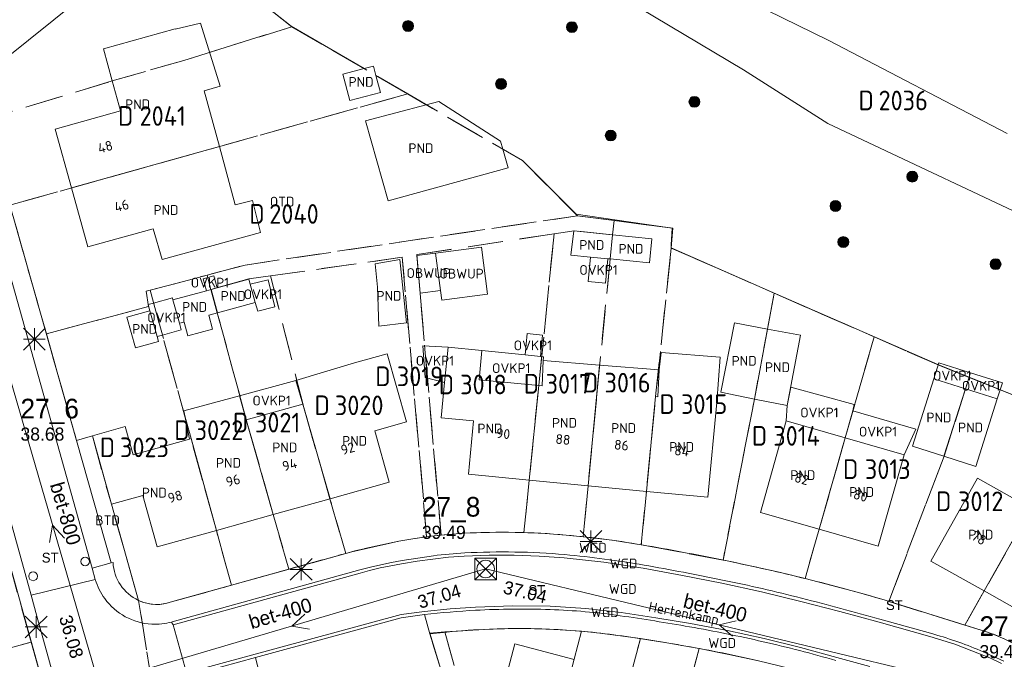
# Model space of a CAD drawing. Header units: metres. Extents: x 207644 to 210135, y 370459 to 373417.
# Tile 163 of 256: x 208707 to 208797, y 371607 to 371665. Entities that reach past the tile are written whole.
import ezdxf
from ezdxf.enums import TextEntityAlignment as Align

# ---------------------------------------------------------------- set-up
doc = ezdxf.new("R2010")
doc.units = ezdxf.units.M
doc.linetypes.add('HIDDEN2', pattern=[4.7625, 3.175, -1.5875])
for name, color, linetype in [('BTD', 7, 'Continuous'), ('combi_kolk', 7, 'Continuous'), ('CON_BxH400x400mm', 7, 'Continuous'), ('CON_BxH800x800mm', 7, 'Continuous'), ('DMM_BxH400x400mm', 7, 'Continuous'), ('DMM_BxH800x800mm', 7, 'Continuous'), ('GB', 1, 'Continuous'), ('GB07', 1, 'Continuous'), ('GB11', 1, 'Continuous'), ('INV_BxH400x400mm', 7, 'Continuous'), ('INV_BxH800x800mm', 7, 'Continuous'), ('KAD_Niet_vastgesteld_Perceel', 30, 'Continuous'), ('KAD_perceelnummer', 212, 'Continuous'), ('KAD_sectie', 212, 'Continuous'), ('KAD_Vastgesteld_Perceel', 212, 'Continuous'), ('KO_INSPECTIE', 7, 'Continuous'), ('NAR', 7, 'Continuous'), ('NLV_inspectieput', 7, 'Continuous'), ('NLV_stuwput', 7, 'Continuous'), ('NNR_inspectieput', 7, 'Continuous'), ('NNR_stuwput', 7, 'Continuous'), ('NOD_inspectieput', 7, 'Continuous'), ('OBWUP', 7, 'Continuous'), ('ORL', 7, 'Continuous'), ('OTD', 7, 'Continuous'), ('OVKP1', 7, 'Continuous'), ('PIJL', 7, 'Continuous'), ('PND', 7, 'Continuous'), ('WGD', 7, 'Continuous')]:
    doc.layers.add(name, color=color, linetype=linetype)
for name, color, linetype, lineweight in [('GIMGMV', 7, 'Continuous', 25), ('GMV', 7, 'Continuous', 25), ('GP1', 7, 'Continuous', 30), ('Q21_lantaarnpaal', 1, 'Continuous', 0), ('Q26_boom', 72, 'Continuous', 0), ('Q28_rioolput', 153, 'Continuous', 0)]:
    doc.layers.add(name, color=color, linetype=linetype, lineweight=lineweight)
doc.styles.add('ISO', font='isocpeur.ttf', dxfattribs={"height": 1})
doc.styles.add('ISOCP', font='ISOCP.shx', dxfattribs={"height": 1.8})

# ---------------------------------------------------------------- blocks, each defined once
blk = doc.blocks.new('ACMAP_ANN_TEMPLATE_Vastgesteld_Perceelnummer')
at = {"layer": 'KAD_perceelnummer', "style": 'ISOCP'}
blk.add_attdef('Perceelnummer', text='', height=1.8, dxfattribs=at).set_placement((0, 0), align=Align.MIDDLE)
at = {"layer": 'KAD_sectie', "style": 'ISOCP'}
blk.add_attdef('sectie', text='', height=1.8, dxfattribs=at).set_placement((-2.7, 0), align=Align.MIDDLE_RIGHT)
blk = doc.blocks.new('Q21')
for p, q in [((-1, 1), (0, 0)), ((0, 1), (0, 0)), ((0, 0), (1, 1)), ((-1, 0), (0, 0)), ((-1, -1), (0, 0)), ((0, 0), (1, 0)), ((0, 0), (0, -1)), ((0, 0), (1, -1))]:
    blk.add_line(p, q)
blk = doc.blocks.new('Q28')
at = {"linetype": 'Continuous'}
for p, q in [((-1, -1), (1, 1)), ((-1, 1), (1, -1))]:
    blk.add_line(p, q, dxfattribs=at)
blk.add_lwpolyline([(1, 1), (1, -1), (-1, -1), (-1, 1)], close=True)
blk = doc.blocks.new('Q26')
blk.add_hatch(color=256).paths.add_polyline_path([(-0.452, -0.01, 1), (0.548, -0.01, 1)])
blk.add_circle((0.048, -0.01), 0.5)

msp = doc.modelspace()

# ---------------------------------------------------------------- linework, layer by layer
at = {"layer": 'combi_kolk', "color": 253, "lineweight": 13}
for centre in [(208713.15, 371615.52), (208708.38, 371614.16)]:
    msp.add_circle(centre, 0.4, dxfattribs=at)
at = {"layer": 'CON_BxH400x400mm', "color": 253, "linetype": 'Continuous', "lineweight": 13}
for points in [[(208714.37, 371604.36), (208749.86, 371614.83)], [(208749.86, 371614.83), (208792.65, 371604.59)]]:
    msp.add_lwpolyline(points, dxfattribs=at)
at = {"layer": 'CON_BxH800x800mm', "color": 253, "linetype": 'Continuous', "lineweight": 13}
msp.add_lwpolyline([(208705.965, 371633.323), (208714.37, 371604.36)], dxfattribs=at)
at = {"layer": 'GB', "color": 253, "linetype": 'Continuous', "lineweight": 13}
for points in [[(208705.498, 371661.3), (208712.77, 371667.175)], [(208714.834, 371662.496), (208721.39, 371664.333)], [(208721.39, 371664.333), (208721.402, 371664.29)], [(208715.629, 371659.547), (208714.834, 371662.496)], [(208716.385, 371656.807), (208715.629, 371659.547)], [(208710.395, 371655.137), (208716.385, 371656.807)], [(208711.894, 371649.745), (208710.395, 371655.137)], [(208711.894, 371649.745), (208713.396, 371644.345)], [(208728.503, 371648.607), (208726.905, 371648.208)], [(208729.234, 371645.678), (208728.503, 371648.607)], [(208713.396, 371644.345), (208719.392, 371646.007)], [(208719.392, 371646.007), (208720.203, 371643.186)], [(208720.203, 371643.186), (208729.234, 371645.678)], [(208757.678, 371643.588), (208757.928, 371645.806)], [(208757.928, 371645.806), (208761.499, 371645.452)], [(208765.091, 371645.096), (208761.499, 371645.452)], [(208764.864, 371642.888), (208765.091, 371645.096)], [(208759.475, 371643.413), (208757.678, 371643.588)], [(208761.062, 371643.258), (208759.475, 371643.413)], [(208761.271, 371643.238), (208761.062, 371643.258)], [(208761.271, 371643.238), (208764.864, 371642.888)], [(208725.259, 371640.594), (208724.705, 371640.443)], [(208728.146, 371641.384), (208725.259, 371640.594)], [(208728.278, 371640.917), (208728.146, 371641.384)], [(208728.746, 371639.256), (208728.278, 371640.917)], [(208721.203, 371639.486), (208724.275, 371640.326)], [(208724.275, 371640.326), (208724.705, 371640.443)], [(208725.284, 371638.305), (208728.746, 371639.256)], [(208724.48, 371638.084), (208725.284, 371638.305)], [(208721.802, 371637.348), (208722.219, 371637.463)], [(208772.68, 371637.382), (208771.405, 371631.042)], [(208775.692, 371636.815), (208772.68, 371637.382)], [(208775.692, 371636.815), (208778.715, 371636.245)], [(208778.715, 371636.245), (208777.503, 371629.825)], [(208746.42, 371635.169), (208746.095, 371631.927)], [(208749.522, 371634.854), (208746.42, 371635.169)], [(208740.837, 371634.556), (208737.852, 371633.725)], [(208742.599, 371628.3), (208740.837, 371634.556)], [(208749.258, 371632.17), (208749.522, 371634.854)], [(208765.769, 371633.081), (208765.945, 371634.656)], [(208765.945, 371634.656), (208771.361, 371634.25)], [(208771.361, 371634.25), (208771.044, 371630.093)], [(208732.475, 371632.105), (208733.1, 371629.934)], [(208746.095, 371631.927), (208745.769, 371628.684)], [(208754.731, 371631.648), (208749.258, 371632.17)], [(208754.731, 371631.648), (208755.038, 371631.619)], [(208790.933, 371632.269), (208788.967, 371626.079)], [(208793.835, 371631.351), (208790.933, 371632.269)], [(208771.405, 371631.042), (208774.489, 371630.394)], [(208770.21, 371621.399), (208771.044, 371630.093)], [(208774.489, 371630.394), (208777.503, 371629.825)], [(208796.748, 371630.429), (208794.782, 371624.237)], [(208739.709, 371627.495), (208742.599, 371628.3)], [(208745.769, 371628.684), (208748.755, 371628.395)], [(208748.755, 371628.395), (208748.284, 371623.518)], [(208775.035, 371620.017), (208777.403, 371628.395)], [(208782.794, 371626.851), (208777.403, 371628.395)], [(208713.815, 371627.021), (208716.829, 371627.893)], [(208716.829, 371627.893), (208717.548, 371625.292)], [(208741.023, 371622.775), (208739.709, 371627.495)], [(208713.815, 371627.021), (208715.554, 371620.771)], [(208717.548, 371625.292), (208722.713, 371626.734)], [(208782.815, 371626.845), (208782.794, 371626.851)], [(208782.815, 371626.845), (208788.216, 371625.299)], [(208785.82, 371616.937), (208788.216, 371625.299)], [(208788.967, 371626.079), (208791.849, 371625.166)], [(208748.284, 371623.518), (208753.856, 371622.979)], [(208735.595, 371621.263), (208741.023, 371622.775)], [(208753.856, 371622.979), (208759.245, 371622.459)], [(208790.644, 371615.556), (208794.922, 371623.146)], [(208759.245, 371622.459), (208764.593, 371621.942)], [(208764.593, 371621.942), (208770.21, 371621.399)], [(208715.554, 371620.771), (208718.446, 371621.571)], [(208718.446, 371621.571), (208719.766, 371616.855)], [(208730.392, 371619.814), (208735.595, 371621.263)], [(208725.179, 371618.363), (208730.392, 371619.814)], [(208780.424, 371618.478), (208775.035, 371620.017)], [(208719.766, 371616.855), (208725.179, 371618.363)], [(208780.424, 371618.478), (208785.82, 371616.937)], [(208795.551, 371612.814), (208790.644, 371615.556)], [(208795.551, 371612.814), (208800.254, 371610.187)], [(208751.477, 371603.914), (208752.543, 371607.976)], [(208752.543, 371607.976), (208757.972, 371606.551)]]:
    msp.add_lwpolyline(points, dxfattribs=at)
at = {"layer": 'GB07', "color": 253, "linetype": 'Continuous', "lineweight": 13}
for points in [[(208711.894, 371649.745), (208725.455, 371653.535)], [(208761.271, 371643.238), (208761.499, 371645.452)], [(208725.284, 371638.305), (208724.705, 371640.443)], [(208775.692, 371636.815), (208774.489, 371630.394)], [(208760.307, 371633.518), (208759.245, 371622.459)], [(208754.731, 371631.648), (208753.856, 371622.979)], [(208727.298, 371630.711), (208727.926, 371628.498)], [(208793.835, 371631.351), (208791.849, 371625.166)], [(208735.595, 371621.263), (208733.1, 371629.934)], [(208765.439, 371630.627), (208764.593, 371621.942)], [(208765.65, 371630.607), (208765.439, 371630.627)], [(208727.926, 371628.498), (208730.392, 371619.814)], [(208722.857, 371626.774), (208722.713, 371626.734)], [(208725.179, 371618.363), (208722.857, 371626.774)], [(208782.815, 371626.845), (208780.424, 371618.478)], [(208795.551, 371612.814), (208799.83, 371620.409)]]:
    msp.add_lwpolyline(points, dxfattribs=at)
at = {"layer": 'GB11', "color": 253, "linetype": 'Continuous', "lineweight": 13}
for points in [[(208721.402, 371664.29), (208723.739, 371664.859)], [(208723.739, 371664.859), (208725.533, 371659.077)], [(208736.764, 371660.162), (208738.718, 371660.68)], [(208738.718, 371660.68), (208739.574, 371660.907), (208739.801, 371660.051)], [(208739.801, 371660.051), (208740.213, 371658.499), (208737.402, 371657.754), (208736.764, 371660.162)], [(208725.533, 371659.077), (208724.065, 371658.644)], [(208724.065, 371658.644), (208725.455, 371653.535)], [(208744.417, 371657.373), (208738.858, 371655.904), (208740.925, 371648.559), (208751.915, 371651.584), (208751.431, 371653.305)], [(208751.226, 371654.032), (208745.578, 371657.679), (208744.417, 371657.373)], [(208726.905, 371648.208), (208725.455, 371653.535)], [(208751.431, 371653.305), (208751.226, 371654.032)], [(208742.595, 371637.391), (208741.994, 371643.192), (208739.728, 371642.793), (208739.935, 371640.655), (208740.075, 371637.078), (208742.595, 371637.391)], [(208721.203, 371639.486), (208721.802, 371637.348)], [(208719.095, 371638.476), (208716.986, 371637.896)], [(208716.986, 371637.896), (208717.759, 371635.081)], [(208719.746, 371636.131), (208719.095, 371638.476)], [(208724.831, 371636.808), (208724.48, 371638.084)], [(208722.219, 371637.463), (208722.57, 371636.186)], [(208719.875, 371635.662), (208719.746, 371636.131)], [(208722.57, 371636.186), (208724.831, 371636.808)], [(208717.759, 371635.081), (208719.875, 371635.662)], [(208737.852, 371633.725), (208732.475, 371632.105)], [(208755.038, 371631.619), (208755.116, 371633.934)], [(208760.307, 371633.518), (208755.116, 371633.934)], [(208760.307, 371633.518), (208765.769, 371633.081)], [(208765.65, 371630.607), (208765.769, 371633.081)], [(208722.189, 371629.336), (208727.298, 371630.711)], [(208793.835, 371631.351), (208796.748, 371630.429)], [(208733.1, 371629.934), (208727.926, 371628.498)], [(208722.713, 371626.734), (208722.189, 371629.336)], [(208794.782, 371624.237), (208791.849, 371625.166)], [(208794.922, 371623.146), (208799.83, 371620.409)]]:
    msp.add_lwpolyline(points, dxfattribs=at)
at = {"layer": 'GIMGMV', "color": 253, "linetype": 'Continuous', "lineweight": 13}
for points in [[(208745.268, 371643.783), (208749.464, 371644.335)], [(208749.464, 371644.335), (208750.034, 371640.001)], [(208745.268, 371643.783), (208743.548, 371643.556)], [(208743.548, 371643.556), (208743.848, 371640.094)], [(208745.268, 371643.783), (208745.722, 371640.341)], [(208743.848, 371640.094), (208745.722, 371640.341)], [(208745.839, 371639.449), (208745.722, 371640.341)], [(208750.034, 371640.001), (208745.839, 371639.449)]]:
    msp.add_lwpolyline(points, dxfattribs=at)
at = {"layer": 'GMV', "color": 253, "linetype": 'Continuous', "lineweight": 13}
for points in [[(208697.342, 371705.931), (208773.487, 371660.564)], [(208781.257, 371663.293), (208744.889, 371681.094)], [(208716.156, 371677.125), (208732.031, 371664.563)], [(208732.031, 371664.563), (208738.718, 371660.68)], [(208797.666, 371654.743), (208781.257, 371663.293)], [(208773.487, 371660.564), (208781.213, 371655.662)], [(208739.801, 371660.051), (208742.688, 371658.375)], [(208742.688, 371658.375), (208744.417, 371657.373)], [(208781.213, 371655.662), (208803.011, 371645.386)], [(208751.431, 371653.305), (208753.25, 371652.25)], [(208753.25, 371652.25), (208758.141, 371647.344)], [(208713.797, 371614.91), (208704.783, 371646.979)], [(208706.616, 371646.905), (208712.37, 371626.611)], [(208758.141, 371647.344), (208762.939, 371646.646)], [(208762.939, 371646.646), (208766.953, 371646.063)], [(208766.953, 371646.063), (208766.873, 371644.526)], [(208721.948, 371558.621), (208697.848, 371645.445)], [(208698.956, 371645.752), (208708.205, 371612.432)], [(208766.873, 371644.526), (208766.859, 371644.25)], [(208766.859, 371644.25), (208775.953, 371640.25)], [(208775.953, 371640.25), (208791.297, 371633.563)], [(208791.297, 371633.563), (208807.25, 371627.125)], [(208713.815, 371627.021), (208712.37, 371626.611)], [(208712.37, 371626.611), (208715.551, 371615.393)], [(208715.554, 371620.771), (208718.053, 371611.955)], [(208745.696, 371617.929), (208746.776, 371618.031)], [(208746.776, 371618.031), (208747.856, 371618.103)], [(208737.582, 371616.392), (208741.896, 371617.372)], [(208741.896, 371617.372), (208743.378, 371617.618)], [(208743.378, 371617.618), (208744.462, 371617.773)], [(208744.462, 371617.773), (208744.865, 371617.83)], [(208744.865, 371617.83), (208745.696, 371617.929)], [(208721.151, 371611.837), (208737.582, 371616.392)], [(208715.551, 371615.393), (208713.797, 371614.91)], [(208715.715, 371615.438), (208715.551, 371615.393)], [(208740.26, 371615.217), (208741.234, 371615.422)], [(208742.15, 371615.307), (208741.171, 371615.129)], [(208741.234, 371615.422), (208742.213, 371615.6)], [(208743.577, 371615.537), (208742.15, 371615.307)], [(208742.213, 371615.6), (208743.64, 371615.83)], [(208745.008, 371615.743), (208743.577, 371615.537)], [(208743.64, 371615.83), (208745.071, 371616.036)], [(208746.445, 371615.91), (208745.008, 371615.743)], [(208747.887, 371616.013), (208746.445, 371615.91)], [(208750.18, 371616.092), (208747.887, 371616.013)], [(208752.473, 371616.094), (208750.18, 371616.092)], [(208754.766, 371616.014), (208752.473, 371616.094)], [(208757.053, 371615.852), (208754.766, 371616.014)], [(208760.688, 371615.454), (208757.053, 371615.852)], [(208764.302, 371614.895), (208760.688, 371615.454)], [(208713.797, 371614.91), (208714.086, 371613.861)], [(208721.134, 371609.987), (208738.325, 371614.753)], [(208738.359, 371614.455), (208721.214, 371609.702)], [(208738.325, 371614.753), (208739.291, 371614.993)], [(208739.228, 371614.7), (208738.359, 371614.455)], [(208740.197, 371614.924), (208739.228, 371614.7)], [(208739.291, 371614.993), (208740.26, 371615.217)], [(208741.171, 371615.129), (208740.197, 371614.924)], [(208767.905, 371614.236), (208764.302, 371614.895)], [(208714.086, 371613.861), (208708.205, 371612.432)], [(208771.498, 371613.527), (208767.905, 371614.236)], [(208775.127, 371612.74), (208771.498, 371613.527)], [(208778.736, 371611.866), (208775.127, 371612.74)], [(208708.205, 371612.432), (208708.737, 371610.516)], [(208782.328, 371610.928), (208778.736, 371611.866)], [(208786.482, 371611.966), (208795.745, 371609.07)], [(208744.262, 371610.947), (208742.126, 371610.664)], [(208746.595, 371611.184), (208744.262, 371610.947)], [(208748.935, 371611.346), (208746.595, 371611.184)], [(208752.354, 371611.454), (208748.935, 371611.346)], [(208755.776, 371611.412), (208752.354, 371611.454)], [(208759.032, 371611.213), (208755.776, 371611.412)], [(208762.272, 371610.837), (208759.032, 371611.213)], [(208765.456, 371610.356), (208762.272, 371610.837)], [(208785.909, 371609.946), (208782.328, 371610.928)], [(208708.737, 371610.516), (208713.535, 371593.231)], [(208721.076, 371609.971), (208721.134, 371609.987)], [(208721.076, 371609.971), (208721.214, 371609.702)], [(208742.126, 371610.664), (208722.453, 371605.302)], [(208742.126, 371610.364), (208728.756, 371606.719)], [(208743.191, 371610.513), (208742.126, 371610.364)], [(208744.26, 371610.647), (208743.191, 371610.513)], [(208744.749, 371608.891), (208744.26, 371610.647)], [(208768.633, 371609.824), (208765.456, 371610.356)], [(208790.556, 371608.651), (208785.909, 371609.946)], [(208785.985, 371610.236), (208790.632, 371608.941)], [(208721.214, 371609.702), (208722.453, 371605.302)], [(208746.309, 371609.053), (208744.749, 371608.891)], [(208772.014, 371609.183), (208768.633, 371609.824)], [(208775.378, 371608.454), (208772.014, 371609.183)], [(208744.749, 371608.891), (208745.932, 371605.038)], [(208778.722, 371607.641), (208775.378, 371608.454)], [(208792.86, 371607.932), (208790.556, 371608.651)], [(208782.042, 371606.735), (208778.722, 371607.641)], [(208795.113, 371607.068), (208792.86, 371607.932)], [(208795.189, 371607.358), (208796.277, 371606.887)], [(208728.756, 371606.719), (208722.532, 371605.022)], [(208728.756, 371606.719), (208729.208, 371604.96)], [(208785.053, 371605.895), (208782.042, 371606.735)], [(208796.062, 371606.678), (208795.113, 371607.068)], [(208797.14, 371606.185), (208796.062, 371606.678)], [(208796.277, 371606.887), (208797.355, 371606.394)]]:
    msp.add_lwpolyline(points, dxfattribs=at)
for points in [[(208747.856, 371618.103, -0.017031), (208752.554, 371618.187)], [(208752.554, 371618.187, -0.018111), (208757.246, 371617.94)], [(208757.246, 371617.94, -0.021071), (208764.646, 371616.964)], [(208745.071, 371616.036, -0.022198), (208747.95, 371616.306)], [(208747.95, 371616.306, -0.016793), (208752.536, 371616.387)], [(208752.536, 371616.387, -0.0179), (208757.116, 371616.145)], [(208764.646, 371616.964, -0.006938), (208771.979, 371615.571)], [(208718.053, 371611.955, -0.280594), (208715.715, 371615.438)], [(208757.116, 371616.145, -0.022048), (208764.378, 371615.185)], [(208771.979, 371615.571, -0.011002), (208779.268, 371613.921)], [(208764.378, 371615.185, -0.006961), (208771.574, 371613.817)], [(208714.086, 371613.861, 0.085772), (208714.943, 371612.121)], [(208771.574, 371613.817, -0.012021), (208778.812, 371612.156)], [(208779.268, 371613.921, -0.010972), (208786.482, 371611.966)], [(208714.943, 371612.121, 0.227127), (208719.262, 371609.774)], [(208718.053, 371611.955, 0.200134), (208721.151, 371611.837)], [(208778.812, 371612.156, -0.006107), (208785.985, 371610.236)], [(208744.26, 371610.647, -0.01606), (208748.933, 371611.046)], [(208748.933, 371611.046, -0.021926), (208755.774, 371611.112)], [(208755.774, 371611.112, -0.027129), (208762.19, 371610.548)], [(208719.262, 371609.774, 0.081039), (208721.076, 371609.971)], [(208762.19, 371610.548, -0.008039), (208768.551, 371609.535)], [(208750.22, 371609.316, 0.013033), (208746.309, 371609.053)], [(208755.708, 371609.314, 0.021137), (208750.22, 371609.316)], [(208761.985, 371608.748, 0.023889), (208755.708, 371609.314)], [(208768.551, 371609.535, -0.013021), (208775.296, 371608.165)], [(208795.745, 371609.07, -0.046945), (208798.239, 371608.009)], [(208768.21, 371607.767, 0.009157), (208761.985, 371608.748)], [(208775.296, 371608.165, -0.013956), (208781.96, 371606.446)], [(208790.632, 371608.941, -0.031862), (208795.189, 371607.358)], [(208774.875, 371606.415, 0.01289), (208768.21, 371607.767)]]:
    msp.add_lwpolyline(points, format="xyb", dxfattribs=at)
at = {"layer": 'GP1', "color": 253, "linetype": 'Continuous', "lineweight": 13}
for points in [[(208759.475, 371643.413), (208759.256, 371641.166), (208760.843, 371641.011), (208761.062, 371643.258)], [(208724.275, 371640.326), (208723.973, 371641.433), (208724.956, 371641.701), (208725.259, 371640.594)], [(208728.746, 371639.256), (208728.973, 371638.453), (208730.544, 371638.842), (208729.929, 371641.326), (208728.278, 371640.917)], [(208719.428, 371639.194), (208721.153, 371639.668)], [(208721.153, 371639.668), (208721.203, 371639.486)], [(208719.428, 371639.194), (208718.935, 371639.058)], [(208718.935, 371639.058), (208719.095, 371638.476)], [(208721.969, 371636.741), (208721.802, 371637.348)], [(208719.746, 371636.131), (208720.237, 371636.266)], [(208720.237, 371636.266), (208721.969, 371636.741)], [(208753.477, 371634.452), (208753.676, 371636.409), (208755.072, 371636.267), (208754.873, 371634.31)], [(208746.095, 371631.927), (208744.326, 371632.38), (208744.09, 371635.293), (208746.42, 371635.169)], [(208749.522, 371634.854), (208753.477, 371634.452)], [(208753.477, 371634.452), (208754.873, 371634.31)], [(208754.873, 371634.31), (208755.151, 371634.282)], [(208755.151, 371634.282), (208755.116, 371633.934)], [(208794.305, 371632.814), (208791.397, 371633.734), (208790.933, 371632.269)], [(208793.835, 371631.351), (208794.305, 371632.814)], [(208796.748, 371630.429), (208797.212, 371631.894), (208794.305, 371632.814)], [(208727.298, 371630.711), (208732.475, 371632.105)], [(208777.816, 371631.483), (208777.503, 371629.825)], [(208783.619, 371629.913), (208777.816, 371631.483)], [(208777.403, 371628.395), (208777.503, 371629.825)], [(208783.517, 371629.319), (208783.619, 371629.913)], [(208783.517, 371629.319), (208782.794, 371626.851)], [(208789.269, 371627.633), (208783.517, 371629.319)], [(208788.216, 371625.299), (208789.269, 371627.633)]]:
    msp.add_lwpolyline(points, dxfattribs=at)
at = {"layer": 'KAD_Niet_vastgesteld_Perceel', "color": 253, "linetype": 'HIDDEN2', "lineweight": 13}
for points in [[(208706.616, 371646.905), (208709.601, 371636.378), (208712.373, 371626.603), (208713.815, 371627.021), (208715.554, 371620.771), (208718.051, 371611.955), (208720.31, 371598.021)], [(208710.491, 371599.924), (208708.211, 371608.133), (208705.945, 371616.293)]]:
    msp.add_lwpolyline(points, dxfattribs=at)
at = {"layer": 'KAD_Vastgesteld_Perceel', "color": 253, "linetype": 'HIDDEN2', "lineweight": 13}
for points in [[(208804.064, 371628.407), (208794.165, 371632.388), (208791.403, 371633.499), (208785.46, 371636.1), (208776.309, 371640.105), (208766.862, 371644.239), (208767.023, 371646.05), (208761.633, 371646.757), (208758.275, 371647.197), (208753.239, 371652.261), (208742.714, 371658.359), (208732.094, 371664.517), (208716.221, 371677.061), (208709.257, 371682.56), (208694.912, 371692.833), (208687.696, 371697.321), (208680.727, 371702.111), (208672.994, 371705.91), (208665.428, 371709.938), (208659.244, 371713.656), (208657.684, 371713.616), (208657.684, 371713.616), (208592.261, 371756.656)], [(208720.31, 371598.021), (208718.051, 371611.955), (208718.546, 371611.764), (208719.062, 371611.64), (208719.589, 371611.585), (208720.119, 371611.6), (208720.643, 371611.684), (208721.151, 371611.837), (208726.564, 371613.345), (208731.813, 371614.807), (208737.034, 371616.262), (208737.034, 371616.262), (208737.876, 371616.497), (208741.896, 371617.372), (208743.173, 371617.586), (208744.453, 371617.775), (208744.865, 371617.83), (208745.772, 371617.937), (208746.813, 371618.033), (208747.856, 371618.103), (208749.421, 371618.167), (208750.987, 371618.195), (208752.554, 371618.187), (208753.371, 371618.168), (208755.31, 371618.082), (208757.246, 371617.94), (208758.796, 371617.787), (208761.462, 371617.46), (208764.117, 371617.055), (208764.646, 371616.964), (208771.621, 371615.639), (208771.979, 371615.571), (208774.371, 371615.068), (208776.756, 371614.529), (208779.132, 371613.955), (208781.591, 371613.327), (208784.042, 371612.664), (208786.482, 371611.966), (208786.803, 371611.866), (208793.787, 371609.682), (208795.745, 371609.07), (208796.598, 371608.769), (208797.43, 371608.414)], [(208774.875, 371606.415), (208772.155, 371607.009), (208769.423, 371607.547), (208768.21, 371607.767), (208766.129, 371608.12), (208764.045, 371608.449), (208761.985, 371608.748), (208760.319, 371608.957), (208758.648, 371609.124), (208757.179, 371609.235), (208755.708, 371609.314), (208753.879, 371609.366), (208752.049, 371609.367), (208750.22, 371609.316), (208748.168, 371609.197), (208746.117, 371609.057), (208744.731, 371608.95), (208745.932, 371605.038)], [(208745.932, 371605.038), (208744.731, 371608.95), (208746.117, 371609.057), (208747.986, 371602.379)]]:
    msp.add_lwpolyline(points, dxfattribs=at)
for points in [[(208703.146, 371655.778), (208702.914, 371656.235), (208702.273, 371657.407), (208701.574, 371658.546), (208700.823, 371659.651), (208700.029, 371660.725), (208699.219, 371661.749), (208698.388, 371662.755), (208709.274, 371671.483), (208716.221, 371677.061), (208732.094, 371664.517), (208722.202, 371661.433), (208715.629, 371659.547), (208703.146, 371655.778)], [(208705.025, 371651.673), (208704.431, 371653.056), (208703.805, 371654.425), (208703.146, 371655.778), (208715.629, 371659.547), (208722.202, 371661.433), (208732.094, 371664.517), (208742.714, 371658.359), (208706.265, 371648.172), (208705.892, 371649.353), (208705.479, 371650.521), (208705.025, 371651.673)], [(208709.601, 371636.378), (208706.616, 371646.905), (208706.265, 371648.172), (208742.714, 371658.359), (208753.239, 371652.261), (208758.275, 371647.197), (208727.805, 371642.681), (208724.328, 371641.758), (208719.103, 371640.372), (208718.743, 371640.276), (208718.973, 371638.886), (208709.601, 371636.378)], [(208758.275, 371647.197), (208761.633, 371646.757), (208761.499, 371645.452), (208757.978, 371645.821), (208756.134, 371645.543), (208743.54, 371643.647), (208745.772, 371617.937), (208744.865, 371617.83), (208744.453, 371617.775), (208742.219, 371643.395), (208730.143, 371641.687), (208728.163, 371641.407), (208724.683, 371640.447), (208724.328, 371641.758), (208727.805, 371642.681), (208758.275, 371647.197)], [(208761.499, 371645.452), (208761.633, 371646.757), (208767.023, 371646.05), (208766.862, 371644.239), (208765.439, 371630.629), (208764.593, 371621.944), (208764.117, 371617.055), (208761.462, 371617.46), (208758.796, 371617.787), (208759.245, 371622.46), (208760.079, 371631.143), (208761.271, 371643.238), (208761.499, 371645.452)], [(208754.731, 371631.646), (208753.856, 371622.977), (208753.371, 371618.168), (208752.554, 371618.187), (208750.987, 371618.195), (208749.421, 371618.167), (208747.856, 371618.103), (208746.813, 371618.033), (208745.772, 371617.937), (208743.54, 371643.647), (208756.134, 371645.543), (208754.731, 371631.646)], [(208761.499, 371645.452), (208761.271, 371643.238), (208760.079, 371631.143), (208759.245, 371622.46), (208758.796, 371617.787), (208757.246, 371617.94), (208755.31, 371618.082), (208753.371, 371618.168), (208753.856, 371622.977), (208754.731, 371631.646), (208756.134, 371645.543), (208757.978, 371645.821), (208761.499, 371645.452)], [(208764.593, 371621.944), (208765.439, 371630.629), (208766.862, 371644.239), (208776.309, 371640.105), (208775.692, 371636.813), (208774.489, 371630.394), (208771.621, 371615.639), (208764.646, 371616.964), (208764.117, 371617.055), (208764.593, 371621.944)], [(208733.186, 371629.635), (208730.143, 371641.687), (208742.219, 371643.395), (208744.453, 371617.775), (208743.173, 371617.586), (208741.896, 371617.372), (208737.876, 371616.497), (208737.034, 371616.262), (208735.593, 371621.269), (208733.186, 371629.635)], [(208722.857, 371626.774), (208719.103, 371640.372), (208724.328, 371641.758), (208724.683, 371640.447), (208725.265, 371638.3), (208728.012, 371628.196), (208730.391, 371619.816), (208731.813, 371614.807), (208726.564, 371613.345), (208725.179, 371618.363), (208722.857, 371626.774)], [(208728.012, 371628.196), (208725.265, 371638.3), (208724.683, 371640.447), (208728.163, 371641.407), (208730.143, 371641.687), (208733.186, 371629.635), (208735.593, 371621.269), (208737.034, 371616.262), (208731.813, 371614.807), (208730.391, 371619.816), (208728.012, 371628.196)], [(208718.051, 371611.955), (208715.554, 371620.771), (208713.815, 371627.021), (208712.373, 371626.603), (208709.601, 371636.378), (208718.973, 371638.886), (208718.743, 371640.276), (208719.103, 371640.372), (208722.857, 371626.774), (208725.179, 371618.363), (208726.564, 371613.345), (208721.151, 371611.837), (208720.643, 371611.684), (208720.119, 371611.6), (208719.589, 371611.585), (208719.062, 371611.64), (208718.546, 371611.764), (208718.051, 371611.955)], [(208776.309, 371640.105), (208785.46, 371636.1), (208782.816, 371626.848), (208780.425, 371618.48), (208779.132, 371613.955), (208776.756, 371614.529), (208774.371, 371615.068), (208771.979, 371615.571), (208771.621, 371615.639), (208774.489, 371630.394), (208775.692, 371636.813), (208776.309, 371640.105)], [(208780.425, 371618.48), (208782.816, 371626.848), (208785.46, 371636.1), (208791.403, 371633.499), (208794.165, 371632.388), (208793.835, 371631.349), (208791.869, 371625.158), (208786.803, 371611.866), (208786.482, 371611.966), (208784.042, 371612.664), (208781.591, 371613.327), (208779.132, 371613.955), (208780.425, 371618.48)], [(208794.165, 371632.388), (208804.064, 371628.407), (208803.8, 371627.921), (208802.742, 371625.971), (208799.828, 371620.405), (208795.555, 371612.821), (208793.787, 371609.682), (208786.803, 371611.866), (208791.869, 371625.158), (208793.835, 371631.349), (208794.165, 371632.388)], [(208803.8, 371627.921), (208804.064, 371628.407), (208807.511, 371627.021), (208809.165, 371626.103), (208808.659, 371625.198), (208804.514, 371617.796), (208800.256, 371610.191), (208798.842, 371607.665), (208798.239, 371608.009), (208797.43, 371608.414), (208796.598, 371608.769), (208795.745, 371609.07), (208793.787, 371609.682), (208795.555, 371612.821), (208799.828, 371620.405), (208802.742, 371625.971), (208803.8, 371627.921)], [(208708.211, 371608.133), (208693.621, 371604.104), (208676.635, 371599.482), (208674.375, 371607.632), (208694.38, 371613.129), (208705.945, 371616.293), (208708.211, 371608.133)], [(208757.977, 371606.57), (208755.613, 371597.576), (208751.198, 371580.78), (208746.611, 371597.073), (208746.917, 371598.411), (208747.986, 371602.379), (208746.117, 371609.057), (208748.168, 371609.197), (208750.22, 371609.316), (208752.049, 371609.367), (208753.879, 371609.366), (208755.708, 371609.314), (208757.179, 371609.235), (208758.648, 371609.124), (208757.977, 371606.57)], [(208755.613, 371597.576), (208757.977, 371606.57), (208758.648, 371609.124), (208760.319, 371608.957), (208761.985, 371608.748), (208764.045, 371608.449), (208762.577, 371602.863), (208760.829, 371596.211), (208756.381, 371579.284), (208756.246, 371579.32), (208755.682, 371577.173), (208751.933, 371578.17), (208751.198, 371580.78), (208755.613, 371597.576)], [(208710.491, 371599.924), (208679.134, 371591.262), (208676.635, 371599.482), (208693.621, 371604.104), (208708.211, 371608.133), (208710.491, 371599.924)], [(208762.854, 371582.833), (208760.975, 371575.765), (208759.177, 371576.243), (208755.817, 371577.137), (208755.682, 371577.173), (208756.246, 371579.32), (208756.381, 371579.284), (208760.829, 371596.211), (208762.577, 371602.863), (208764.045, 371608.449), (208766.129, 371608.12), (208768.21, 371607.767), (208769.423, 371607.547), (208767.813, 371601.491), (208762.854, 371582.833)], [(208762.854, 371582.833), (208767.813, 371601.491), (208769.423, 371607.547), (208772.155, 371607.009), (208774.875, 371606.415), (208777.766, 371605.716), (208775.024, 371595.267), (208773.381, 371589.006), (208771.189, 371580.655), (208762.854, 371582.833)]]:
    msp.add_lwpolyline(points, close=True, dxfattribs=at)
at = {"layer": 'NOD_inspectieput', "color": 253, "lineweight": 13}
msp.add_circle((208749.86, 371614.83), 0.8, dxfattribs=at)
at = {"layer": 'PIJL', "color": 253, "lineweight": 13}
for points in [[(208711.26, 371617.66), (208710.17, 371618.84), (208709.88, 371617.26)], [(208733.29, 371610.69), (208732.11, 371609.59), (208733.7, 371609.31)], [(208772.82, 371610.08), (208771.26, 371609.71), (208772.49, 371608.67)]]:
    msp.add_lwpolyline(points, dxfattribs=at)

# ---------------------------------------------------------------- block references
at = {"layer": 'KAD_Vastgesteld_Perceel', "color": 253, "linetype": 'HIDDEN2', "lineweight": 13}
ref = msp.add_blockref('ACMAP_ANN_TEMPLATE_Vastgesteld_Perceelnummer', (208788.127, 371657.767), dxfattribs=at)
ref.add_attrib('Perceelnummer', '2036', dxfattribs={"layer": 'KAD_perceelnummer', "lineweight": 13, "height": 1.8, "style": 'ISOCP'}).set_placement((208788.127, 371657.767), align=Align.MIDDLE)
ref.add_attrib('sectie', 'D', dxfattribs={"layer": 'KAD_sectie', "lineweight": 13, "height": 1.8, "style": 'ISOCP'}).set_placement((208785.427, 371657.767), align=Align.MIDDLE_RIGHT)
ref = msp.add_blockref('ACMAP_ANN_TEMPLATE_Vastgesteld_Perceelnummer', (208720.264, 371656.344), dxfattribs=at)
ref.add_attrib('Perceelnummer', '2041', dxfattribs={"layer": 'KAD_perceelnummer', "lineweight": 13, "height": 1.8, "style": 'ISOCP'}).set_placement((208720.264, 371656.344), align=Align.MIDDLE)
ref.add_attrib('sectie', 'D', dxfattribs={"layer": 'KAD_sectie', "lineweight": 13, "height": 1.8, "style": 'ISOCP'}).set_placement((208717.564, 371656.344), align=Align.MIDDLE_RIGHT)
ref = msp.add_blockref('ACMAP_ANN_TEMPLATE_Vastgesteld_Perceelnummer', (208732.296, 371647.369), dxfattribs=at)
ref.add_attrib('Perceelnummer', '2040', dxfattribs={"layer": 'KAD_perceelnummer', "lineweight": 13, "height": 1.8, "style": 'ISOCP'}).set_placement((208732.296, 371647.369), align=Align.MIDDLE)
ref.add_attrib('sectie', 'D', dxfattribs={"layer": 'KAD_sectie', "lineweight": 13, "height": 1.8, "style": 'ISOCP'}).set_placement((208729.596, 371647.369), align=Align.MIDDLE_RIGHT)
ref = msp.add_blockref('ACMAP_ANN_TEMPLATE_Vastgesteld_Perceelnummer', (208743.84, 371632.486), dxfattribs=at)
ref.add_attrib('Perceelnummer', '3019', dxfattribs={"layer": 'KAD_perceelnummer', "lineweight": 13, "height": 1.8, "style": 'ISOCP'}).set_placement((208743.84, 371632.486), align=Align.MIDDLE)
ref.add_attrib('sectie', 'D', dxfattribs={"layer": 'KAD_sectie', "lineweight": 13, "height": 1.8, "style": 'ISOCP'}).set_placement((208741.14, 371632.486), align=Align.MIDDLE_RIGHT)
ref = msp.add_blockref('ACMAP_ANN_TEMPLATE_Vastgesteld_Perceelnummer', (208749.657, 371631.74), dxfattribs=at)
ref.add_attrib('Perceelnummer', '3018', dxfattribs={"layer": 'KAD_perceelnummer', "lineweight": 13, "height": 1.8, "style": 'ISOCP'}).set_placement((208749.657, 371631.74), align=Align.MIDDLE)
ref.add_attrib('sectie', 'D', dxfattribs={"layer": 'KAD_sectie', "lineweight": 13, "height": 1.8, "style": 'ISOCP'}).set_placement((208746.957, 371631.74), align=Align.MIDDLE_RIGHT)
ref = msp.add_blockref('ACMAP_ANN_TEMPLATE_Vastgesteld_Perceelnummer', (208757.446, 371631.804), dxfattribs=at)
ref.add_attrib('Perceelnummer', '3017', dxfattribs={"layer": 'KAD_perceelnummer', "lineweight": 13, "height": 1.8, "style": 'ISOCP'}).set_placement((208757.446, 371631.804), align=Align.MIDDLE)
ref.add_attrib('sectie', 'D', dxfattribs={"layer": 'KAD_sectie', "lineweight": 13, "height": 1.8, "style": 'ISOCP'}).set_placement((208754.746, 371631.804), align=Align.MIDDLE_RIGHT)
ref = msp.add_blockref('ACMAP_ANN_TEMPLATE_Vastgesteld_Perceelnummer', (208762.863, 371631.906), dxfattribs=at)
ref.add_attrib('Perceelnummer', '3016', dxfattribs={"layer": 'KAD_perceelnummer', "lineweight": 13, "height": 1.8, "style": 'ISOCP'}).set_placement((208762.863, 371631.906), align=Align.MIDDLE)
ref.add_attrib('sectie', 'D', dxfattribs={"layer": 'KAD_sectie', "lineweight": 13, "height": 1.8, "style": 'ISOCP'}).set_placement((208760.163, 371631.906), align=Align.MIDDLE_RIGHT)
ref = msp.add_blockref('ACMAP_ANN_TEMPLATE_Vastgesteld_Perceelnummer', (208738.27, 371629.829), dxfattribs=at)
ref.add_attrib('Perceelnummer', '3020', dxfattribs={"layer": 'KAD_perceelnummer', "lineweight": 13, "height": 1.8, "style": 'ISOCP'}).set_placement((208738.27, 371629.829), align=Align.MIDDLE)
ref.add_attrib('sectie', 'D', dxfattribs={"layer": 'KAD_sectie', "lineweight": 13, "height": 1.8, "style": 'ISOCP'}).set_placement((208735.57, 371629.829), align=Align.MIDDLE_RIGHT)
ref = msp.add_blockref('ACMAP_ANN_TEMPLATE_Vastgesteld_Perceelnummer', (208769.886, 371629.939), dxfattribs=at)
ref.add_attrib('Perceelnummer', '3015', dxfattribs={"layer": 'KAD_perceelnummer', "lineweight": 13, "height": 1.8, "style": 'ISOCP'}).set_placement((208769.886, 371629.939), align=Align.MIDDLE)
ref.add_attrib('sectie', 'D', dxfattribs={"layer": 'KAD_sectie', "lineweight": 13, "height": 1.8, "style": 'ISOCP'}).set_placement((208767.186, 371629.939), align=Align.MIDDLE_RIGHT)
ref = msp.add_blockref('ACMAP_ANN_TEMPLATE_Vastgesteld_Perceelnummer', (208730.792, 371628.247), dxfattribs=at)
ref.add_attrib('Perceelnummer', '3021', dxfattribs={"layer": 'KAD_perceelnummer', "lineweight": 13, "height": 1.8, "style": 'ISOCP'}).set_placement((208730.792, 371628.247), align=Align.MIDDLE)
ref.add_attrib('sectie', 'D', dxfattribs={"layer": 'KAD_sectie', "lineweight": 13, "height": 1.8, "style": 'ISOCP'}).set_placement((208728.092, 371628.247), align=Align.MIDDLE_RIGHT)
ref = msp.add_blockref('ACMAP_ANN_TEMPLATE_Vastgesteld_Perceelnummer', (208725.419, 371627.552), dxfattribs=at)
ref.add_attrib('Perceelnummer', '3022', dxfattribs={"layer": 'KAD_perceelnummer', "lineweight": 13, "height": 1.8, "style": 'ISOCP'}).set_placement((208725.419, 371627.552), align=Align.MIDDLE)
ref.add_attrib('sectie', 'D', dxfattribs={"layer": 'KAD_sectie', "lineweight": 13, "height": 1.8, "style": 'ISOCP'}).set_placement((208722.719, 371627.552), align=Align.MIDDLE_RIGHT)
ref = msp.add_blockref('ACMAP_ANN_TEMPLATE_Vastgesteld_Perceelnummer', (208778.352, 371627.03), dxfattribs=at)
ref.add_attrib('Perceelnummer', '3014', dxfattribs={"layer": 'KAD_perceelnummer', "lineweight": 13, "height": 1.8, "style": 'ISOCP'}).set_placement((208778.352, 371627.03), align=Align.MIDDLE)
ref.add_attrib('sectie', 'D', dxfattribs={"layer": 'KAD_sectie', "lineweight": 13, "height": 1.8, "style": 'ISOCP'}).set_placement((208775.652, 371627.03), align=Align.MIDDLE_RIGHT)
ref = msp.add_blockref('ACMAP_ANN_TEMPLATE_Vastgesteld_Perceelnummer', (208718.591, 371625.979), dxfattribs=at)
ref.add_attrib('Perceelnummer', '3023', dxfattribs={"layer": 'KAD_perceelnummer', "lineweight": 13, "height": 1.8, "style": 'ISOCP'}).set_placement((208718.591, 371625.979), align=Align.MIDDLE)
ref.add_attrib('sectie', 'D', dxfattribs={"layer": 'KAD_sectie', "lineweight": 13, "height": 1.8, "style": 'ISOCP'}).set_placement((208715.891, 371625.979), align=Align.MIDDLE_RIGHT)
ref = msp.add_blockref('ACMAP_ANN_TEMPLATE_Vastgesteld_Perceelnummer', (208786.709, 371623.983), dxfattribs=at)
ref.add_attrib('Perceelnummer', '3013', dxfattribs={"layer": 'KAD_perceelnummer', "lineweight": 13, "height": 1.8, "style": 'ISOCP'}).set_placement((208786.709, 371623.983), align=Align.MIDDLE)
ref.add_attrib('sectie', 'D', dxfattribs={"layer": 'KAD_sectie', "lineweight": 13, "height": 1.8, "style": 'ISOCP'}).set_placement((208784.009, 371623.983), align=Align.MIDDLE_RIGHT)
ref = msp.add_blockref('ACMAP_ANN_TEMPLATE_Vastgesteld_Perceelnummer', (208795.228, 371621.035), dxfattribs=at)
ref.add_attrib('Perceelnummer', '3012', dxfattribs={"layer": 'KAD_perceelnummer', "lineweight": 13, "height": 1.8, "style": 'ISOCP'}).set_placement((208795.228, 371621.035), align=Align.MIDDLE)
ref.add_attrib('sectie', 'D', dxfattribs={"layer": 'KAD_sectie', "lineweight": 13, "height": 1.8, "style": 'ISOCP'}).set_placement((208792.528, 371621.035), align=Align.MIDDLE_RIGHT)
at = {"layer": 'Q21_lantaarnpaal', "color": 253}
for p in [(208708.503, 371635.883), (208759.508, 371617.353), (208732.953, 371614.792), (208708.663, 371609.518)]:
    msp.add_blockref('Q21', p, dxfattribs=at)
at = {"layer": 'Q26_boom', "color": 253}
for p in [(208742.697, 371664.587), (208757.714, 371664.492), (208751.223, 371659.285), (208768.947, 371657.647), (208761.278, 371654.559), (208788.91, 371650.799), (208781.875, 371648.101), (208782.59, 371644.798), (208796.545, 371642.774)]:
    msp.add_blockref('Q26', p, dxfattribs=at)
at = {"layer": 'Q28_rioolput', "color": 253}
msp.add_blockref('Q28', (208749.859, 371614.827), dxfattribs=at)

# ---------------------------------------------------------------- texts
at = {"layer": 'BTD', "color": 253, "linetype": 'Continuous', "lineweight": 13, "style": 'ISO'}
msp.add_text('BTD', height=0.9, dxfattribs=at).set_placement((208715.212, 371619.295), align=Align.MIDDLE_CENTER)
at = {"layer": 'DMM_BxH400x400mm', "color": 253, "lineweight": 13}
for rotation, p in [(346.54, (208767.88, 371611.32)), (16.44, (208728.4, 371609.31))]:
    msp.add_text('bet-400', height=1.3, rotation=rotation, dxfattribs=at).set_placement(p)
at = {"layer": 'DMM_BxH800x800mm', "color": 253, "lineweight": 13}
msp.add_text('bet-800', height=1.3, rotation=286.18, dxfattribs=at).set_placement((208709.91, 371622.56))
at = {"layer": 'INV_BxH400x400mm', "color": 253, "lineweight": 13}
for rotation, p in [(346.54, (208751.39, 371612.61)), (16.44, (208743.85, 371611.18))]:
    msp.add_text('37.04', height=1.2, rotation=rotation, dxfattribs=at).set_placement(p)
at = {"layer": 'INV_BxH800x800mm', "color": 253, "lineweight": 13}
msp.add_text('36.08', height=1.2, rotation=286.18, dxfattribs=at).set_placement((208710.75, 371610.39))
at = {"layer": 'KO_INSPECTIE', "color": 253, "lineweight": 13}
for p in [(208709.18, 371615.42), (208753.78, 371612.45), (208786.55, 371611.07)]:
    msp.add_text('ST', height=0.9, dxfattribs=at).set_placement(p)
at = {"layer": 'NAR', "color": 253, "linetype": 'Continuous', "lineweight": 13, "style": 'ISO'}
for s, rotation, p in [('48', 15.5, (208714.997, 371653.515)), ('46', 15.5, (208716.499, 371648.117)), ('90', 354.5, (208751.464, 371627.229)), ('88', 354.5, (208756.944, 371626.7)), ('92', 15.6, (208737.221, 371625.868)), ('86', 354.5, (208762.305, 371626.182)), ('84', 354.5, (208767.829, 371625.648)), ('94', 15.6, (208731.895, 371624.385)), ('96', 15.6, (208726.708, 371622.941)), ('82', 344.1, (208778.824, 371623.095)), ('98', 15.6, (208721.402, 371621.463)), ('80', 344.1, (208784.223, 371621.553)), ('78', 330.8, (208795.062, 371617.669))]:
    msp.add_text(s, height=0.9, rotation=rotation, dxfattribs=at).set_placement(p, align=Align.MIDDLE_CENTER)
at = {"layer": 'NLV_inspectieput', "color": 253, "lineweight": 13}
for p in [(208744.02, 371617.59), (208795.12, 371606.66)]:
    msp.add_text('39.49', height=1.2, dxfattribs=at).set_placement(p)
at = {"layer": 'NLV_stuwput', "color": 253, "lineweight": 13}
msp.add_text('38.68', height=1.2, dxfattribs=at).set_placement((208707.23, 371626.59))
at = {"layer": 'NNR_inspectieput', "color": 253, "lineweight": 13}
for s, p in [('27_8', (208744.02, 371619.63)), ('27_9', (208795.12, 371608.7))]:
    msp.add_text(s, height=1.8, dxfattribs=at).set_placement(p)
at = {"layer": 'NNR_stuwput', "color": 253, "lineweight": 13}
msp.add_text('27_6', height=1.8, dxfattribs=at).set_placement((208707.23, 371628.63))
at = {"layer": 'OBWUP', "color": 253, "linetype": 'Continuous', "lineweight": 13, "style": 'ISO'}
for p in [(208744.635, 371641.949), (208747.651, 371641.892)]:
    msp.add_text('OBWUP', height=0.9, dxfattribs=at).set_placement(p, align=Align.MIDDLE_CENTER)
at = {"layer": 'ORL', "color": 253, "linetype": 'Continuous', "lineweight": 13, "style": 'ISO'}
msp.add_text('Hertenkamp', height=0.9, rotation=349, dxfattribs=at).set_placement((208768.019, 371610.788), align=Align.MIDDLE_CENTER)
at = {"layer": 'OTD', "color": 253, "linetype": 'Continuous', "lineweight": 13, "style": 'ISO'}
msp.add_text('OTD', height=0.9, dxfattribs=at).set_placement((208731.205, 371648.49), align=Align.MIDDLE_CENTER)
at = {"layer": 'OVKP1', "color": 253, "linetype": 'Continuous', "lineweight": 13, "style": 'ISO'}
for p in [(208760.208, 371642.231), (208724.593, 371641.068), (208729.445, 371640.002), (208720.605, 371637.874), (208754.188, 371635.322), (208745.215, 371633.917), (208752.205, 371633.235), (208792.614, 371632.546), (208795.259, 371631.618), (208730.245, 371630.261), (208780.444, 371629.163), (208785.818, 371627.414)]:
    msp.add_text('OVKP1', height=0.9, dxfattribs=at).set_placement(p, align=Align.MIDDLE_CENTER)
at = {"layer": 'PND', "color": 253, "linetype": 'Continuous', "lineweight": 13, "style": 'ISO'}
for p in [(208738.442, 371659.464), (208717.964, 371657.407), (208743.927, 371653.391), (208720.564, 371647.727), (208759.589, 371644.522), (208763.181, 371644.169), (208726.726, 371639.849), (208741.001, 371639.86), (208723.189, 371638.844), (208718.612, 371636.829), (208773.549, 371633.905), (208776.602, 371633.319), (208791.401, 371628.715), (208750.25, 371627.702), (208757.082, 371628.222), (208762.507, 371627.743), (208794.299, 371627.797), (208731.447, 371625.968), (208737.85, 371626.572), (208767.819, 371626.015), (208726.291, 371624.557), (208778.925, 371623.433), (208719.497, 371621.826), (208784.32, 371621.89), (208795.237, 371617.98)]:
    msp.add_text('PND', height=0.9, dxfattribs=at).set_placement(p, align=Align.MIDDLE_CENTER)
at = {"layer": 'WGD', "color": 253, "linetype": 'Continuous', "lineweight": 13, "style": 'ISO'}
for p in [(208759.688, 371616.782), (208762.499, 371615.332), (208762.421, 371613), (208760.777, 371610.867), (208771.537, 371608.051)]:
    msp.add_text('WGD', height=0.9, dxfattribs=at).set_placement(p, align=Align.MIDDLE_CENTER)

doc.saveas('drawing.dxf')
